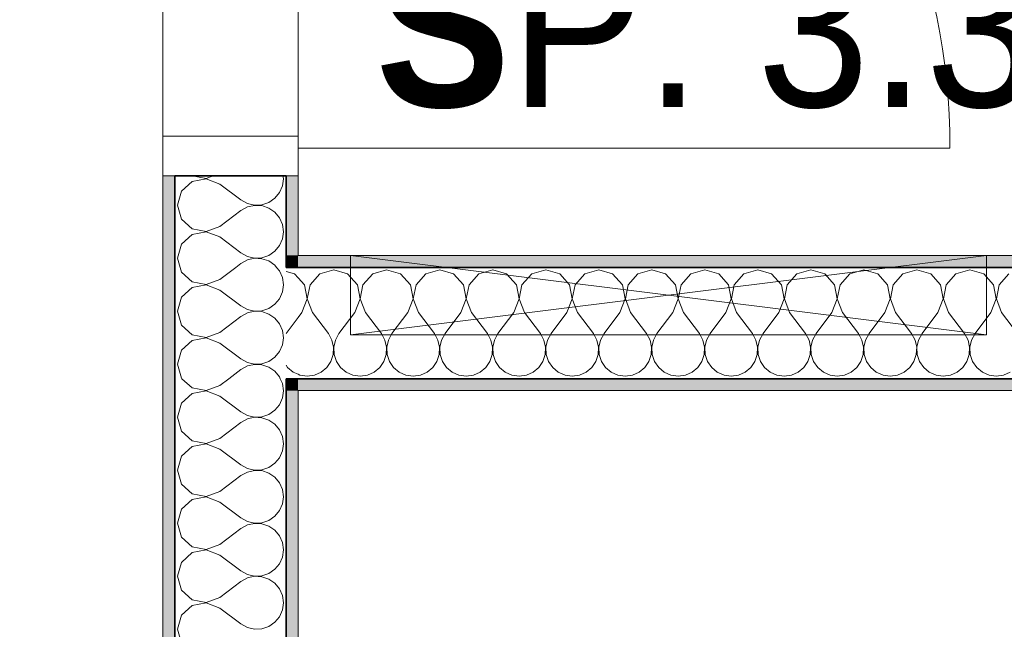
# Model space of a CAD drawing. Header units: centimetres. Extents: x -7.1 to 26.5, y -14.7 to 18.1.
# Tile 96 of 186: x 13.8 to 15, y 3.6 to 4.4. Entities that reach past the tile are written whole.
import ezdxf

# ---------------------------------------------------------------- set-up
doc = ezdxf.new("R2010")
doc.units = ezdxf.units.CM
doc.header["$LTSCALE"] = 10
doc.linetypes.add('AUSGEZOGEN', pattern=[0])
for name, color, linetype in [('XR$1$010 Portes', 7, 'Continuous'), ('XR$1$015 Murs intérieurs', 7, 'Continuous'), ('XR$1$015 Murs intérieurs – Lignes de séparation des couches', 7, 'Continuous'), ('XR$1$065 Mobilier installé', 7, 'Continuous'), ('XR$1$080 Définition des locaux – Contour', 7, 'Continuous'), ('XR$2$080 Définition des locaux – Texte', 7, 'Continuous'), ('XR$3$015 Murs intérieurs – Hachures des composants', 7, 'Continuous')]:
    doc.layers.add(name, color=color, linetype=linetype)
doc.styles.add('ARIAL', font='arial.ttf')

# ---------------------------------------------------------------- blocks, each defined once
blk = doc.blocks.new('COMPLEXOBJECT_186')
at = {"layer": 'XR$3$015 Murs intérieurs – Hachures des composants', "color": 8, "linetype": 'AUSGEZOGEN', "lineweight": 13, "transparency": 33554687}
for p, q in [((14.0064, 4.1999), (13.9885, 4.1965)), ((13.9886, 4.2035), (14.0064, 4.2001)), ((14.0064, 4.2001), (14.0152, 4.2035)), ((14.0234, 4.1933), (14.0064, 4.1999)), ((14.1022, 4.1909), (14.1034, 4.2)), ((14.1034, 4.2), (14.1029, 4.2035)), ((13.9885, 4.1965), (13.9751, 4.1842)), ((14.0234, 4.1933), (14.0501, 4.1733)), ((14.0985, 4.1825), (14.1022, 4.1909)), ((13.9751, 4.1842), (13.9701, 4.1667)), ((14.0501, 4.1733), (14.0581, 4.1689)), ((14.085, 4.1702), (14.0926, 4.1754)), ((14.0926, 4.1754), (14.0985, 4.1825)), ((13.9701, 4.1667), (13.9751, 4.1491)), ((14.0581, 4.1645), (14.0501, 4.16)), ((14.0581, 4.1689), (14.0671, 4.1668)), ((14.0671, 4.1665), (14.0581, 4.1645)), ((14.0671, 4.1668), (14.0763, 4.1672)), ((14.0763, 4.1661), (14.0671, 4.1665)), ((14.0763, 4.1672), (14.085, 4.1702)), ((14.085, 4.1631), (14.0763, 4.1661)), ((14.0926, 4.1579), (14.085, 4.1631)), ((13.9751, 4.1491), (13.9885, 4.1369)), ((14.0234, 4.14), (14.0501, 4.16)), ((14.0985, 4.1509), (14.0926, 4.1579)), ((14.1022, 4.1424), (14.0985, 4.1509)), ((13.9885, 4.1369), (14.0064, 4.1335)), ((14.0064, 4.1335), (14.0234, 4.14)), ((14.1034, 4.1333), (14.1022, 4.1424)), ((13.9885, 4.1298), (13.9751, 4.1175)), ((14.0064, 4.1332), (13.9885, 4.1298)), ((14.0234, 4.1267), (14.0064, 4.1332)), ((14.0234, 4.1267), (14.0501, 4.1067)), ((14.0985, 4.1158), (14.1022, 4.1242)), ((14.1022, 4.1242), (14.1034, 4.1333)), ((13.9751, 4.1175), (13.9701, 4.1)), ((14.0926, 4.1087), (14.0985, 4.1158)), ((13.9701, 4.1), (13.9734, 4.0885)), ((14.0501, 4.1067), (14.0581, 4.1022)), ((14.0581, 4.1022), (14.0671, 4.1001)), ((14.0671, 4.0999), (14.0581, 4.0978)), ((14.0671, 4.1001), (14.0763, 4.1006)), ((14.0763, 4.0994), (14.0671, 4.0999)), ((14.0763, 4.1006), (14.085, 4.1035)), ((14.085, 4.0965), (14.0763, 4.0994)), ((14.085, 4.1035), (14.0926, 4.1087)), ((14.0437, 4.0885), (14.0501, 4.0933)), ((14.0581, 4.0978), (14.0501, 4.0933)), ((14.0926, 4.0913), (14.085, 4.0965)), ((14.0949, 4.0885), (14.0926, 4.0913))]:
    blk.add_line(p, q, dxfattribs=at)
blk = doc.blocks.new('COMPLEXOBJECT_188')
at = {"layer": 'XR$3$015 Murs intérieurs – Hachures des composants', "color": 8, "linetype": 'AUSGEZOGEN', "lineweight": 13, "transparency": 33554687}
for p, q in [((13.9734, 4.0885), (13.9751, 4.0825)), ((14.0234, 4.0733), (14.0437, 4.0885)), ((14.0985, 4.0842), (14.0949, 4.0885)), ((13.9751, 4.0825), (13.9885, 4.0702)), ((14.1022, 4.0758), (14.0985, 4.0842)), ((14.1034, 4.0667), (14.1022, 4.0758)), ((13.9885, 4.0631), (13.9751, 4.0509)), ((13.9885, 4.0702), (14.0064, 4.0668)), ((14.0064, 4.0665), (13.9885, 4.0631)), ((14.0064, 4.0668), (14.0234, 4.0733)), ((14.0234, 4.06), (14.0064, 4.0665)), ((14.1022, 4.0576), (14.1034, 4.0667)), ((13.9751, 4.0509), (13.9701, 4.0333)), ((14.0234, 4.06), (14.0501, 4.04)), ((14.0985, 4.0491), (14.1022, 4.0576)), ((14.0501, 4.04), (14.0581, 4.0355)), ((14.085, 4.0369), (14.0926, 4.0421)), ((14.0926, 4.0421), (14.0985, 4.0491)), ((13.9701, 4.0333), (13.9751, 4.0158)), ((14.0234, 4.0067), (14.0501, 4.0267)), ((14.0581, 4.0311), (14.0501, 4.0267)), ((14.0581, 4.0355), (14.0671, 4.0335)), ((14.0671, 4.0332), (14.0581, 4.0311)), ((14.0671, 4.0335), (14.0763, 4.0339)), ((14.0763, 4.0328), (14.0671, 4.0332)), ((14.0763, 4.0339), (14.085, 4.0369)), ((14.085, 4.0298), (14.0763, 4.0328)), ((14.0926, 4.0246), (14.085, 4.0298)), ((14.0985, 4.0175), (14.0926, 4.0246)), ((13.9751, 4.0158), (13.9885, 4.0035)), ((14.1022, 4.0091), (14.0985, 4.0175)), ((13.9885, 4.0035), (14.0064, 4.0001)), ((14.0064, 3.9999), (13.9885, 3.9965)), ((14.0064, 4.0001), (14.0234, 4.0067)), ((14.0234, 3.9933), (14.0064, 3.9999)), ((14.1034, 4), (14.1022, 4.0091)), ((14.1022, 3.9909), (14.1034, 4)), ((13.9885, 3.9965), (13.9751, 3.9842)), ((14.0234, 3.9933), (14.0501, 3.9733)), ((14.0985, 3.9825), (14.1022, 3.9909)), ((13.9751, 3.9842), (13.9701, 3.9667)), ((14.085, 3.9702), (14.0926, 3.9754)), ((14.0926, 3.9754), (14.0985, 3.9825)), ((13.9701, 3.9667), (13.9751, 3.9491)), ((14.0501, 3.9733), (14.0581, 3.9689)), ((14.0581, 3.9645), (14.0501, 3.96)), ((14.0581, 3.9689), (14.0671, 3.9668)), ((14.0671, 3.9665), (14.0581, 3.9645)), ((14.0671, 3.9668), (14.0763, 3.9672)), ((14.0763, 3.9661), (14.0671, 3.9665)), ((14.0763, 3.9672), (14.085, 3.9702)), ((14.085, 3.9631), (14.0763, 3.9661)), ((14.0926, 3.9579), (14.085, 3.9631)), ((14.0348, 3.9485), (14.0501, 3.96)), ((14.0985, 3.9509), (14.0926, 3.9579)), ((14.0995, 3.9485), (14.0985, 3.9509)), ((13.9751, 3.9491), (13.9758, 3.9485))]:
    blk.add_line(p, q, dxfattribs=at)
blk = doc.blocks.new('COMPLEXOBJECT_190')
at = {"layer": 'XR$3$015 Murs intérieurs – Hachures des composants', "color": 8, "linetype": 'AUSGEZOGEN', "lineweight": 13, "transparency": 33554687}
for p, q in [((13.9758, 3.9485), (13.9885, 3.9369)), ((14.0064, 3.9335), (14.0234, 3.94)), ((14.0234, 3.94), (14.0348, 3.9485)), ((14.1022, 3.9424), (14.0995, 3.9485)), ((14.1034, 3.9333), (14.1022, 3.9424)), ((13.9885, 3.9298), (13.9751, 3.9175)), ((13.9885, 3.9369), (14.0064, 3.9335)), ((14.0064, 3.9332), (13.9885, 3.9298)), ((14.0234, 3.9267), (14.0064, 3.9332)), ((14.0234, 3.9267), (14.0501, 3.9067)), ((14.1022, 3.9242), (14.1034, 3.9333)), ((13.9751, 3.9175), (13.9701, 3.9)), ((14.0926, 3.9087), (14.0985, 3.9158)), ((14.0985, 3.9158), (14.1022, 3.9242)), ((14.0501, 3.9067), (14.0581, 3.9022)), ((14.0581, 3.9022), (14.0671, 3.9001)), ((14.0763, 3.9006), (14.085, 3.9035)), ((14.085, 3.9035), (14.0926, 3.9087)), ((13.9701, 3.9), (13.9751, 3.8825)), ((14.0234, 3.8733), (14.0501, 3.8933)), ((14.0581, 3.8978), (14.0501, 3.8933)), ((14.0671, 3.8999), (14.0581, 3.8978)), ((14.0671, 3.9001), (14.0763, 3.9006)), ((14.0763, 3.8994), (14.0671, 3.8999)), ((14.085, 3.8965), (14.0763, 3.8994)), ((14.0926, 3.8913), (14.085, 3.8965)), ((14.0985, 3.8842), (14.0926, 3.8913)), ((13.9751, 3.8825), (13.9885, 3.8702)), ((14.1022, 3.8758), (14.0985, 3.8842)), ((13.9885, 3.8702), (14.0064, 3.8668)), ((14.0064, 3.8665), (13.9885, 3.8631)), ((14.0064, 3.8668), (14.0234, 3.8733)), ((14.0234, 3.86), (14.0064, 3.8665)), ((14.1034, 3.8667), (14.1022, 3.8758)), ((14.1022, 3.8576), (14.1034, 3.8667)), ((13.9885, 3.8631), (13.9751, 3.8509)), ((14.0234, 3.86), (14.0501, 3.84)), ((14.0985, 3.8491), (14.1022, 3.8576)), ((13.9751, 3.8509), (13.9701, 3.8333)), ((14.0501, 3.84), (14.0581, 3.8355)), ((14.085, 3.8369), (14.0926, 3.8421)), ((14.0926, 3.8421), (14.0985, 3.8491)), ((13.9701, 3.8333), (13.9751, 3.8158)), ((14.0234, 3.8067), (14.0501, 3.8267)), ((14.0581, 3.8311), (14.0501, 3.8267)), ((14.0581, 3.8355), (14.0671, 3.8335)), ((14.0671, 3.8332), (14.0581, 3.8311)), ((14.0671, 3.8335), (14.0763, 3.8339)), ((14.0763, 3.8328), (14.0671, 3.8332)), ((14.0763, 3.8339), (14.085, 3.8369)), ((14.085, 3.8298), (14.0763, 3.8328)), ((14.0926, 3.8246), (14.085, 3.8298)), ((13.9751, 3.8158), (13.9885, 3.8035)), ((14.0985, 3.8175), (14.0926, 3.8246)), ((14.1022, 3.8091), (14.0985, 3.8175)), ((13.9885, 3.8035), (14.0064, 3.8001)), ((14.0064, 3.8001), (14.0234, 3.8067)), ((14.1034, 3.8), (14.1022, 3.8091)), ((13.9885, 3.7965), (13.9751, 3.7842)), ((14.0064, 3.7999), (13.9885, 3.7965)), ((14.0234, 3.7933), (14.0064, 3.7999)), ((14.0234, 3.7933), (14.0501, 3.7733)), ((14.0985, 3.7825), (14.1022, 3.7909)), ((14.1022, 3.7909), (14.1034, 3.8)), ((13.9751, 3.7842), (13.9701, 3.7667)), ((14.0926, 3.7754), (14.0985, 3.7825)), ((13.9701, 3.7667), (13.9751, 3.7491)), ((14.0501, 3.7733), (14.0581, 3.7689)), ((14.0581, 3.7689), (14.0671, 3.7668)), ((14.0671, 3.7665), (14.0581, 3.7645)), ((14.0671, 3.7668), (14.0763, 3.7672)), ((14.0763, 3.7661), (14.0671, 3.7665)), ((14.0763, 3.7672), (14.085, 3.7702)), ((14.085, 3.7631), (14.0763, 3.7661)), ((14.085, 3.7702), (14.0926, 3.7754)), ((14.0234, 3.74), (14.0501, 3.76)), ((14.0581, 3.7645), (14.0501, 3.76)), ((14.0926, 3.7579), (14.085, 3.7631)), ((14.0985, 3.7509), (14.0926, 3.7579)), ((13.9751, 3.7491), (13.9885, 3.7369)), ((14.0064, 3.7335), (14.0234, 3.74)), ((14.1022, 3.7424), (14.0985, 3.7509)), ((14.1034, 3.7333), (14.1022, 3.7424)), ((13.9885, 3.7298), (13.9751, 3.7175)), ((13.9885, 3.7369), (14.0064, 3.7335)), ((14.0064, 3.7332), (13.9885, 3.7298)), ((14.0234, 3.7267), (14.0064, 3.7332)), ((14.1022, 3.7242), (14.1034, 3.7333)), ((13.9751, 3.7175), (13.9701, 3.7)), ((14.0234, 3.7267), (14.0501, 3.7067)), ((14.0926, 3.7087), (14.0985, 3.7158)), ((14.0985, 3.7158), (14.1022, 3.7242)), ((14.0501, 3.7067), (14.0581, 3.7022)), ((14.0763, 3.7006), (14.085, 3.7035)), ((14.085, 3.7035), (14.0926, 3.7087)), ((13.9701, 3.7), (13.9751, 3.6825)), ((14.0234, 3.6733), (14.0501, 3.6933)), ((14.0581, 3.6978), (14.0501, 3.6933)), ((14.0581, 3.7022), (14.0671, 3.7001)), ((14.0671, 3.6999), (14.0581, 3.6978)), ((14.0671, 3.7001), (14.0763, 3.7006)), ((14.0763, 3.6994), (14.0671, 3.6999)), ((14.085, 3.6965), (14.0763, 3.6994)), ((14.0926, 3.6913), (14.085, 3.6965)), ((14.0985, 3.6842), (14.0926, 3.6913)), ((13.9751, 3.6825), (13.9885, 3.6702)), ((14.1022, 3.6758), (14.0985, 3.6842)), ((13.9885, 3.6702), (14.0064, 3.6668)), ((14.0064, 3.6665), (13.9885, 3.6631)), ((14.0064, 3.6668), (14.0234, 3.6733)), ((14.0234, 3.66), (14.0064, 3.6665)), ((14.1034, 3.6667), (14.1022, 3.6758)), ((14.1022, 3.6576), (14.1034, 3.6667)), ((13.9885, 3.6631), (13.9751, 3.6509)), ((14.0234, 3.66), (14.0501, 3.64)), ((14.0985, 3.6491), (14.1022, 3.6576)), ((13.9751, 3.6509), (13.9701, 3.6333)), ((14.085, 3.6369), (14.0926, 3.6421)), ((14.0926, 3.6421), (14.0985, 3.6491)), ((13.9701, 3.6333), (13.9751, 3.6158)), ((14.0501, 3.64), (14.0581, 3.6355)), ((14.0581, 3.6355), (14.0671, 3.6335)), ((14.0671, 3.6335), (14.0763, 3.6339)), ((14.0763, 3.6339), (14.085, 3.6369))]:
    blk.add_line(p, q, dxfattribs=at)
blk = doc.blocks.new('COMPLEXOBJECT_191')
at = {"layer": 'XR$3$015 Murs intérieurs – Hachures des composants', "color": 8, "linetype": 'AUSGEZOGEN', "lineweight": 13, "transparency": 33554687}
for p, q in [((14.1175, 4.0802), (14.1068, 4.0832)), ((14.1218, 4.0755), (14.1175, 4.0802)), ((14.1218, 4.0253), (14.1068, 4.0053)), ((14.1068, 3.9655), (14.1087, 3.9627)), ((14.1087, 3.9627), (14.1158, 3.9568)), ((14.1158, 3.9568), (14.1218, 3.9542))]:
    blk.add_line(p, q, dxfattribs=at)
blk = doc.blocks.new('COMPLEXOBJECT_192')
at = {"layer": 'XR$3$015 Murs intérieurs – Hachures des composants', "color": 8, "linetype": 'AUSGEZOGEN', "lineweight": 13, "transparency": 33554687}
for p, q in [((14.1298, 4.0667), (14.1218, 4.0755)), ((14.1491, 4.0802), (14.1369, 4.0667)), ((14.1667, 4.0852), (14.1491, 4.0802)), ((14.1842, 4.0802), (14.1667, 4.0852)), ((14.1965, 4.0667), (14.1842, 4.0802)), ((14.2158, 4.0802), (14.2035, 4.0667)), ((14.2333, 4.0852), (14.2158, 4.0802)), ((14.2509, 4.0802), (14.2333, 4.0852)), ((14.2631, 4.0667), (14.2509, 4.0802)), ((14.2825, 4.0802), (14.2702, 4.0667)), ((14.3, 4.0852), (14.2825, 4.0802)), ((14.3175, 4.0802), (14.3, 4.0852)), ((14.3298, 4.0667), (14.3175, 4.0802)), ((14.3491, 4.0802), (14.3369, 4.0667)), ((14.3667, 4.0852), (14.3491, 4.0802)), ((14.3842, 4.0802), (14.3667, 4.0852)), ((14.3965, 4.0667), (14.3842, 4.0802)), ((14.4158, 4.0802), (14.4035, 4.0667)), ((14.4333, 4.0852), (14.4158, 4.0802)), ((14.4509, 4.0802), (14.4333, 4.0852)), ((14.4631, 4.0667), (14.4509, 4.0802)), ((14.4825, 4.0802), (14.4702, 4.0667)), ((14.5, 4.0852), (14.4825, 4.0802)), ((14.5175, 4.0802), (14.5, 4.0852)), ((14.5298, 4.0667), (14.5175, 4.0802)), ((14.5491, 4.0802), (14.5369, 4.0667)), ((14.5667, 4.0852), (14.5491, 4.0802)), ((14.5842, 4.0802), (14.5667, 4.0852)), ((14.5965, 4.0667), (14.5842, 4.0802)), ((14.6158, 4.0802), (14.6035, 4.0667)), ((14.6333, 4.0852), (14.6158, 4.0802)), ((14.6509, 4.0802), (14.6333, 4.0852)), ((14.6631, 4.0667), (14.6509, 4.0802)), ((14.6825, 4.0802), (14.6702, 4.0667)), ((14.7, 4.0852), (14.6825, 4.0802)), ((14.7175, 4.0802), (14.7, 4.0852)), ((14.7298, 4.0667), (14.7175, 4.0802)), ((14.7491, 4.0802), (14.7369, 4.0667)), ((14.7667, 4.0852), (14.7491, 4.0802)), ((14.7842, 4.0802), (14.7667, 4.0852)), ((14.7965, 4.0667), (14.7842, 4.0802)), ((14.8158, 4.0802), (14.8035, 4.0667)), ((14.8333, 4.0852), (14.8158, 4.0802)), ((14.8509, 4.0802), (14.8333, 4.0852)), ((14.8631, 4.0667), (14.8509, 4.0802)), ((14.8825, 4.0802), (14.8702, 4.0667)), ((14.9, 4.0852), (14.8825, 4.0802)), ((14.9175, 4.0802), (14.9, 4.0852)), ((14.9298, 4.0667), (14.9175, 4.0802)), ((14.9491, 4.0802), (14.9369, 4.0667)), ((14.9667, 4.0852), (14.9491, 4.0802)), ((14.9842, 4.0802), (14.9667, 4.0852)), ((14.9965, 4.0667), (14.9842, 4.0802)), ((15.0158, 4.0802), (15.0035, 4.0667)), ((14.1332, 4.0488), (14.1298, 4.0667)), ((14.1369, 4.0667), (14.1335, 4.0488)), ((14.1999, 4.0488), (14.1965, 4.0667)), ((14.2035, 4.0667), (14.2001, 4.0488)), ((14.2665, 4.0488), (14.2631, 4.0667)), ((14.2702, 4.0667), (14.2668, 4.0488)), ((14.3332, 4.0488), (14.3298, 4.0667)), ((14.3369, 4.0667), (14.3335, 4.0488)), ((14.3999, 4.0488), (14.3965, 4.0667)), ((14.4035, 4.0667), (14.4001, 4.0488)), ((14.4665, 4.0488), (14.4631, 4.0667)), ((14.4702, 4.0667), (14.4668, 4.0488)), ((14.5332, 4.0488), (14.5298, 4.0667)), ((14.5369, 4.0667), (14.5335, 4.0488)), ((14.5999, 4.0488), (14.5965, 4.0667)), ((14.6035, 4.0667), (14.6001, 4.0488)), ((14.6665, 4.0488), (14.6631, 4.0667)), ((14.6702, 4.0667), (14.6668, 4.0488)), ((14.7332, 4.0488), (14.7298, 4.0667)), ((14.7369, 4.0667), (14.7335, 4.0488)), ((14.7999, 4.0488), (14.7965, 4.0667)), ((14.8035, 4.0667), (14.8001, 4.0488)), ((14.8665, 4.0488), (14.8631, 4.0667)), ((14.8702, 4.0667), (14.8668, 4.0488)), ((14.9332, 4.0488), (14.9298, 4.0667)), ((14.9369, 4.0667), (14.9335, 4.0488)), ((14.9999, 4.0488), (14.9965, 4.0667)), ((15.0035, 4.0667), (15.0001, 4.0488)), ((14.1267, 4.0318), (14.1332, 4.0488)), ((14.1335, 4.0488), (14.14, 4.0318)), ((14.1933, 4.0318), (14.1999, 4.0488)), ((14.2001, 4.0488), (14.2067, 4.0318)), ((14.26, 4.0318), (14.2665, 4.0488)), ((14.2668, 4.0488), (14.2733, 4.0318)), ((14.3267, 4.0318), (14.3332, 4.0488)), ((14.3335, 4.0488), (14.34, 4.0318)), ((14.3933, 4.0318), (14.3999, 4.0488)), ((14.4001, 4.0488), (14.4067, 4.0318)), ((14.46, 4.0318), (14.4665, 4.0488)), ((14.4668, 4.0488), (14.4733, 4.0318)), ((14.5267, 4.0318), (14.5332, 4.0488)), ((14.5335, 4.0488), (14.54, 4.0318)), ((14.5933, 4.0318), (14.5999, 4.0488)), ((14.6001, 4.0488), (14.6067, 4.0318)), ((14.66, 4.0318), (14.6665, 4.0488)), ((14.6668, 4.0488), (14.6733, 4.0318)), ((14.7267, 4.0318), (14.7332, 4.0488)), ((14.7335, 4.0488), (14.74, 4.0318)), ((14.7933, 4.0318), (14.7999, 4.0488)), ((14.8001, 4.0488), (14.8067, 4.0318)), ((14.86, 4.0318), (14.8665, 4.0488)), ((14.8668, 4.0488), (14.8733, 4.0318)), ((14.9267, 4.0318), (14.9332, 4.0488)), ((14.9335, 4.0488), (14.94, 4.0318)), ((14.9933, 4.0318), (14.9999, 4.0488)), ((15.0001, 4.0488), (15.0067, 4.0318)), ((14.1267, 4.0318), (14.1218, 4.0253)), ((14.14, 4.0318), (14.16, 4.0052)), ((14.1933, 4.0318), (14.1733, 4.0052)), ((14.2067, 4.0318), (14.2267, 4.0052)), ((14.26, 4.0318), (14.24, 4.0052)), ((14.2733, 4.0318), (14.2933, 4.0052)), ((14.3267, 4.0318), (14.3067, 4.0052)), ((14.34, 4.0318), (14.36, 4.0052)), ((14.3933, 4.0318), (14.3733, 4.0052)), ((14.4067, 4.0318), (14.4267, 4.0052)), ((14.46, 4.0318), (14.44, 4.0052)), ((14.4733, 4.0318), (14.4933, 4.0052)), ((14.5267, 4.0318), (14.5067, 4.0052)), ((14.54, 4.0318), (14.56, 4.0052)), ((14.5933, 4.0318), (14.5733, 4.0052)), ((14.6067, 4.0318), (14.6267, 4.0052)), ((14.66, 4.0318), (14.64, 4.0052)), ((14.6733, 4.0318), (14.6933, 4.0052)), ((14.7267, 4.0318), (14.7067, 4.0052)), ((14.74, 4.0318), (14.76, 4.0052)), ((14.7933, 4.0318), (14.7733, 4.0052)), ((14.8067, 4.0318), (14.8267, 4.0052)), ((14.86, 4.0318), (14.84, 4.0052)), ((14.8733, 4.0318), (14.8933, 4.0052)), ((14.9267, 4.0318), (14.9067, 4.0052)), ((14.94, 4.0318), (14.96, 4.0052)), ((14.9933, 4.0318), (14.9733, 4.0052)), ((15.0067, 4.0318), (15.0267, 4.0052)), ((14.1645, 3.9971), (14.16, 4.0052)), ((14.1733, 4.0052), (14.1689, 3.9971)), ((14.2311, 3.9971), (14.2267, 4.0052)), ((14.24, 4.0052), (14.2355, 3.9971)), ((14.2978, 3.9971), (14.2933, 4.0052)), ((14.3067, 4.0052), (14.3022, 3.9971)), ((14.3645, 3.9971), (14.36, 4.0052)), ((14.3733, 4.0052), (14.3689, 3.9971)), ((14.4311, 3.9971), (14.4267, 4.0052)), ((14.44, 4.0052), (14.4355, 3.9971)), ((14.4978, 3.9971), (14.4933, 4.0052)), ((14.5067, 4.0052), (14.5022, 3.9971)), ((14.5645, 3.9971), (14.56, 4.0052)), ((14.5733, 4.0052), (14.5689, 3.9971)), ((14.6311, 3.9971), (14.6267, 4.0052)), ((14.64, 4.0052), (14.6355, 3.9971)), ((14.6978, 3.9971), (14.6933, 4.0052)), ((14.7067, 4.0052), (14.7022, 3.9971)), ((14.7645, 3.9971), (14.76, 4.0052)), ((14.7733, 4.0052), (14.7689, 3.9971)), ((14.8311, 3.9971), (14.8267, 4.0052)), ((14.84, 4.0052), (14.8355, 3.9971)), ((14.8978, 3.9971), (14.8933, 4.0052)), ((14.9067, 4.0052), (14.9022, 3.9971)), ((14.9645, 3.9971), (14.96, 4.0052)), ((14.9733, 4.0052), (14.9689, 3.9971)), ((14.1665, 3.9882), (14.1645, 3.9971)), ((14.1661, 3.979), (14.1665, 3.9882)), ((14.1689, 3.9971), (14.1668, 3.9882)), ((14.1668, 3.9882), (14.1672, 3.979)), ((14.2332, 3.9882), (14.2311, 3.9971)), ((14.2328, 3.979), (14.2332, 3.9882)), ((14.2355, 3.9971), (14.2335, 3.9882)), ((14.2335, 3.9882), (14.2339, 3.979)), ((14.2999, 3.9882), (14.2978, 3.9971)), ((14.2994, 3.979), (14.2999, 3.9882)), ((14.3022, 3.9971), (14.3001, 3.9882)), ((14.3001, 3.9882), (14.3006, 3.979)), ((14.3665, 3.9882), (14.3645, 3.9971)), ((14.3661, 3.979), (14.3665, 3.9882)), ((14.3689, 3.9971), (14.3668, 3.9882)), ((14.3668, 3.9882), (14.3672, 3.979)), ((14.4332, 3.9882), (14.4311, 3.9971)), ((14.4328, 3.979), (14.4332, 3.9882)), ((14.4355, 3.9971), (14.4335, 3.9882)), ((14.4335, 3.9882), (14.4339, 3.979)), ((14.4999, 3.9882), (14.4978, 3.9971)), ((14.4994, 3.979), (14.4999, 3.9882)), ((14.5022, 3.9971), (14.5001, 3.9882)), ((14.5001, 3.9882), (14.5006, 3.979)), ((14.5665, 3.9882), (14.5645, 3.9971)), ((14.5661, 3.979), (14.5665, 3.9882)), ((14.5689, 3.9971), (14.5668, 3.9882)), ((14.5668, 3.9882), (14.5672, 3.979)), ((14.6332, 3.9882), (14.6311, 3.9971)), ((14.6328, 3.979), (14.6332, 3.9882)), ((14.6355, 3.9971), (14.6335, 3.9882)), ((14.6335, 3.9882), (14.6339, 3.979)), ((14.6999, 3.9882), (14.6978, 3.9971)), ((14.6994, 3.979), (14.6999, 3.9882)), ((14.7022, 3.9971), (14.7001, 3.9882)), ((14.7001, 3.9882), (14.7006, 3.979)), ((14.7665, 3.9882), (14.7645, 3.9971)), ((14.7661, 3.979), (14.7665, 3.9882)), ((14.7689, 3.9971), (14.7668, 3.9882)), ((14.7668, 3.9882), (14.7672, 3.979)), ((14.8332, 3.9882), (14.8311, 3.9971)), ((14.8328, 3.979), (14.8332, 3.9882)), ((14.8355, 3.9971), (14.8335, 3.9882)), ((14.8335, 3.9882), (14.8339, 3.979)), ((14.8999, 3.9882), (14.8978, 3.9971)), ((14.8994, 3.979), (14.8999, 3.9882)), ((14.9022, 3.9971), (14.9001, 3.9882)), ((14.9001, 3.9882), (14.9006, 3.979)), ((14.9665, 3.9882), (14.9645, 3.9971)), ((14.9661, 3.979), (14.9665, 3.9882)), ((14.9689, 3.9971), (14.9668, 3.9882)), ((14.9668, 3.9882), (14.9672, 3.979)), ((14.1631, 3.9703), (14.1661, 3.979)), ((14.1672, 3.979), (14.1702, 3.9703)), ((14.2298, 3.9703), (14.2328, 3.979)), ((14.2339, 3.979), (14.2369, 3.9703)), ((14.2965, 3.9703), (14.2994, 3.979)), ((14.3006, 3.979), (14.3035, 3.9703)), ((14.3631, 3.9703), (14.3661, 3.979)), ((14.3672, 3.979), (14.3702, 3.9703)), ((14.4298, 3.9703), (14.4328, 3.979)), ((14.4339, 3.979), (14.4369, 3.9703)), ((14.4965, 3.9703), (14.4994, 3.979)), ((14.5006, 3.979), (14.5035, 3.9703)), ((14.5631, 3.9703), (14.5661, 3.979)), ((14.5672, 3.979), (14.5702, 3.9703)), ((14.6298, 3.9703), (14.6328, 3.979)), ((14.6339, 3.979), (14.6369, 3.9703)), ((14.6965, 3.9703), (14.6994, 3.979)), ((14.7006, 3.979), (14.7035, 3.9703)), ((14.7631, 3.9703), (14.7661, 3.979)), ((14.7672, 3.979), (14.7702, 3.9703)), ((14.8298, 3.9703), (14.8328, 3.979)), ((14.8339, 3.979), (14.8369, 3.9703)), ((14.8965, 3.9703), (14.8994, 3.979)), ((14.9006, 3.979), (14.9035, 3.9703)), ((14.9631, 3.9703), (14.9661, 3.979)), ((14.9672, 3.979), (14.9702, 3.9703)), ((14.1579, 3.9627), (14.1631, 3.9703)), ((14.1702, 3.9703), (14.1754, 3.9627)), ((14.2246, 3.9627), (14.2298, 3.9703)), ((14.2369, 3.9703), (14.2421, 3.9627)), ((14.2913, 3.9627), (14.2965, 3.9703)), ((14.3035, 3.9703), (14.3087, 3.9627)), ((14.3579, 3.9627), (14.3631, 3.9703)), ((14.3702, 3.9703), (14.3754, 3.9627)), ((14.4246, 3.9627), (14.4298, 3.9703)), ((14.4369, 3.9703), (14.4421, 3.9627)), ((14.4913, 3.9627), (14.4965, 3.9703)), ((14.5035, 3.9703), (14.5087, 3.9627)), ((14.5579, 3.9627), (14.5631, 3.9703)), ((14.5702, 3.9703), (14.5754, 3.9627)), ((14.6246, 3.9627), (14.6298, 3.9703)), ((14.6369, 3.9703), (14.6421, 3.9627)), ((14.6913, 3.9627), (14.6965, 3.9703)), ((14.7035, 3.9703), (14.7087, 3.9627)), ((14.7579, 3.9627), (14.7631, 3.9703)), ((14.7702, 3.9703), (14.7754, 3.9627)), ((14.8246, 3.9627), (14.8298, 3.9703)), ((14.8369, 3.9703), (14.8421, 3.9627)), ((14.8913, 3.9627), (14.8965, 3.9703)), ((14.9035, 3.9703), (14.9087, 3.9627)), ((14.9579, 3.9627), (14.9631, 3.9703)), ((14.9702, 3.9703), (14.9754, 3.9627)), ((14.1218, 3.9542), (14.1242, 3.9531)), ((14.1242, 3.9531), (14.1333, 3.9518)), ((14.1333, 3.9518), (14.1424, 3.9531)), ((14.1424, 3.9531), (14.1509, 3.9568)), ((14.1509, 3.9568), (14.1579, 3.9627)), ((14.1754, 3.9627), (14.1825, 3.9568)), ((14.1825, 3.9568), (14.1909, 3.9531)), ((14.1909, 3.9531), (14.2, 3.9518)), ((14.2, 3.9518), (14.2091, 3.9531)), ((14.2091, 3.9531), (14.2175, 3.9568)), ((14.2175, 3.9568), (14.2246, 3.9627)), ((14.2421, 3.9627), (14.2491, 3.9568)), ((14.2491, 3.9568), (14.2576, 3.9531)), ((14.2576, 3.9531), (14.2667, 3.9518)), ((14.2667, 3.9518), (14.2758, 3.9531)), ((14.2758, 3.9531), (14.2842, 3.9568)), ((14.2842, 3.9568), (14.2913, 3.9627)), ((14.3087, 3.9627), (14.3158, 3.9568)), ((14.3158, 3.9568), (14.3242, 3.9531)), ((14.3242, 3.9531), (14.3333, 3.9518)), ((14.3333, 3.9518), (14.3424, 3.9531)), ((14.3424, 3.9531), (14.3509, 3.9568)), ((14.3509, 3.9568), (14.3579, 3.9627)), ((14.3754, 3.9627), (14.3825, 3.9568)), ((14.3825, 3.9568), (14.3909, 3.9531)), ((14.3909, 3.9531), (14.4, 3.9518)), ((14.4, 3.9518), (14.4091, 3.9531)), ((14.4091, 3.9531), (14.4175, 3.9568)), ((14.4175, 3.9568), (14.4246, 3.9627)), ((14.4421, 3.9627), (14.4491, 3.9568)), ((14.4491, 3.9568), (14.4576, 3.9531)), ((14.4576, 3.9531), (14.4667, 3.9518)), ((14.4667, 3.9518), (14.4758, 3.9531)), ((14.4758, 3.9531), (14.4842, 3.9568)), ((14.4842, 3.9568), (14.4913, 3.9627)), ((14.5087, 3.9627), (14.5158, 3.9568)), ((14.5158, 3.9568), (14.5242, 3.9531)), ((14.5242, 3.9531), (14.5333, 3.9518)), ((14.5333, 3.9518), (14.5424, 3.9531)), ((14.5424, 3.9531), (14.5509, 3.9568)), ((14.5509, 3.9568), (14.5579, 3.9627)), ((14.5754, 3.9627), (14.5825, 3.9568)), ((14.5825, 3.9568), (14.5909, 3.9531)), ((14.5909, 3.9531), (14.6, 3.9518)), ((14.6, 3.9518), (14.6091, 3.9531)), ((14.6091, 3.9531), (14.6175, 3.9568)), ((14.6175, 3.9568), (14.6246, 3.9627)), ((14.6421, 3.9627), (14.6491, 3.9568)), ((14.6491, 3.9568), (14.6576, 3.9531)), ((14.6576, 3.9531), (14.6667, 3.9518)), ((14.6667, 3.9518), (14.6758, 3.9531)), ((14.6758, 3.9531), (14.6842, 3.9568)), ((14.6842, 3.9568), (14.6913, 3.9627)), ((14.7087, 3.9627), (14.7158, 3.9568)), ((14.7158, 3.9568), (14.7242, 3.9531)), ((14.7242, 3.9531), (14.7333, 3.9518)), ((14.7333, 3.9518), (14.7424, 3.9531)), ((14.7424, 3.9531), (14.7509, 3.9568)), ((14.7509, 3.9568), (14.7579, 3.9627)), ((14.7754, 3.9627), (14.7825, 3.9568)), ((14.7825, 3.9568), (14.7909, 3.9531)), ((14.7909, 3.9531), (14.8, 3.9518)), ((14.8, 3.9518), (14.8091, 3.9531)), ((14.8091, 3.9531), (14.8175, 3.9568)), ((14.8175, 3.9568), (14.8246, 3.9627)), ((14.8421, 3.9627), (14.8491, 3.9568)), ((14.8491, 3.9568), (14.8576, 3.9531)), ((14.8576, 3.9531), (14.8667, 3.9518)), ((14.8667, 3.9518), (14.8758, 3.9531)), ((14.8758, 3.9531), (14.8842, 3.9568)), ((14.8842, 3.9568), (14.8913, 3.9627)), ((14.9087, 3.9627), (14.9158, 3.9568)), ((14.9158, 3.9568), (14.9242, 3.9531)), ((14.9242, 3.9531), (14.9333, 3.9518)), ((14.9333, 3.9518), (14.9424, 3.9531)), ((14.9424, 3.9531), (14.9509, 3.9568)), ((14.9509, 3.9568), (14.9579, 3.9627)), ((14.9754, 3.9627), (14.9825, 3.9568)), ((14.9825, 3.9568), (14.9909, 3.9531)), ((14.9909, 3.9531), (15, 3.9518)), ((15, 3.9518), (15.0091, 3.9531)), ((15.0091, 3.9531), (15.0175, 3.9568))]:
    blk.add_line(p, q, dxfattribs=at)

msp = doc.modelspace()

# ---------------------------------------------------------------- hatches: boundary and pattern name
at = {"layer": 'XR$3$015 Murs intérieurs – Hachures des composants', "linetype": 'AUSGEZOGEN', "lineweight": 13, "true_color": 0x202020, "transparency": 33554687}
for points in [[(13.9518, 1.6635), (13.9668, 1.6635), (13.9668, 4.2035), (13.9518, 4.2035)], [(14.1068, 4.2035), (14.1068, 4.1035), (14.1218, 4.1035), (14.1218, 4.2035)], [(14.1218, 4.0885), (14.1218, 4.1035), (14.1068, 4.1035), (14.1068, 4.0885)], [(15.9718, 4.1035), (14.1218, 4.1035), (14.1218, 4.0885), (15.9718, 4.0885)], [(14.1218, 3.9335), (14.1218, 3.9485), (14.1068, 3.9485), (14.1068, 3.9335)], [(15.9718, 3.9485), (14.1218, 3.9485), (14.1218, 3.9335), (15.9718, 3.9335)], [(14.1068, 1.6635), (14.1218, 1.6635), (14.1218, 3.9335), (14.1068, 3.9335)]]:
    msp.add_hatch(color=250, dxfattribs=at).paths.add_polyline_path(points)

# ---------------------------------------------------------------- linework, layer by layer
at = {"layer": 'XR$1$010 Portes', "color": 7, "linetype": 'AUSGEZOGEN', "lineweight": 13, "transparency": 33554687}
for p, q in [((14.1218, 4.2535), (13.9518, 4.2535)), ((13.9518, 4.2535), (13.9518, 4.2035)), ((14.1218, 4.2035), (14.1218, 4.2535)), ((14.1218, 4.2385), (14.9418, 4.2385)), ((13.9518, 4.2035), (14.1218, 4.2035)), ((13.9668, 4.2035), (13.9518, 4.2035)), ((13.9668, 4.2035), (13.9518, 4.2035)), ((14.1068, 4.2035), (13.9668, 4.2035)), ((14.1068, 4.2035), (13.9668, 4.2035)), ((14.1218, 4.2035), (14.1068, 4.2035)), ((14.1218, 4.2035), (14.1068, 4.2035))]:
    msp.add_line(p, q, dxfattribs=at)
msp.add_arc((14.1218, 4.2385), 0.82, 0, 90, dxfattribs=at)
at = {"layer": 'XR$1$015 Murs intérieurs', "color": 7, "linetype": 'AUSGEZOGEN', "lineweight": 18, "transparency": 33554687}
for p, q in [((13.9668, 4.2035), (13.9518, 4.2035)), ((13.9518, 4.2035), (13.9518, 1.6635)), ((14.1218, 4.2035), (14.1068, 4.2035)), ((14.1218, 4.1035), (14.1218, 4.2035)), ((15.9718, 4.1035), (14.1218, 4.1035)), ((14.1218, 1.6635), (14.1218, 3.9335)), ((14.1218, 3.9335), (15.9718, 3.9335))]:
    msp.add_line(p, q, dxfattribs=at)
at = {"layer": 'XR$1$015 Murs intérieurs', "color": 7, "linetype": 'AUSGEZOGEN', "lineweight": 35, "transparency": 33554687}
msp.add_line((14.1068, 4.2035), (13.9668, 4.2035), dxfattribs=at)
at = {"layer": 'XR$1$015 Murs intérieurs – Lignes de séparation des couches', "color": 7, "linetype": 'AUSGEZOGEN', "lineweight": 35, "transparency": 33554687}
for p, q in [((13.9668, 4.2035), (13.9668, 4.0885)), ((14.1068, 4.2035), (14.1068, 4.1035)), ((14.1068, 4.1035), (14.1068, 4.0885)), ((13.9668, 4.0885), (13.9668, 3.9485)), ((14.1218, 4.0885), (14.1068, 4.0885)), ((14.1218, 4.0885), (14.1068, 4.0885)), ((15.9718, 4.0885), (14.1218, 4.0885)), ((13.9668, 3.9485), (13.9668, 1.6635)), ((14.1068, 3.9485), (14.1218, 3.9485)), ((14.1068, 3.9485), (14.1068, 3.9335)), ((14.1068, 3.9485), (14.1218, 3.9485)), ((15.9718, 3.9485), (14.1218, 3.9485)), ((14.1068, 3.9335), (14.1068, 1.6635))]:
    msp.add_line(p, q, dxfattribs=at)
at = {"layer": 'XR$1$065 Mobilier installé', "color": 202, "linetype": 'AUSGEZOGEN', "lineweight": 13, "transparency": 33554687}
for p, q in [((14.9878, 4.1035), (14.1878, 4.0035)), ((14.9878, 4.0035), (14.1878, 4.1035))]:
    msp.add_line(p, q, dxfattribs=at)
msp.add_lwpolyline([(14.1878, 4.1035), (14.1878, 4.0035), (14.9878, 4.0035), (14.9878, 4.1035), (14.1878, 4.1035)], close=True, dxfattribs=at)
at = {"layer": 'XR$1$080 Définition des locaux – Contour', "color": 8, "linetype": 'AUSGEZOGEN', "lineweight": 13, "transparency": 33554687}
for points in [[(12.2018, 5.8885), (8.9318, 5.8885), (8.9318, -3.6444), (12.7518, -3.6444), (12.7518, 0.5735), (13.9518, 0.5735), (13.9518, 5.8885), (12.2018, 5.8885)], [(14.1218, 5.8885), (14.1218, 4.1035), (15.9718, 4.1035), (15.9718, 5.8885), (14.1218, 5.8885)], [(14.1218, 3.9335), (14.1218, 0.5685), (15.7718, 0.5735), (15.7718, 2.9935), (15.7718, 3.0135), (15.7718, 3.9335), (14.1218, 3.9335)]]:
    msp.add_lwpolyline(points, close=True, dxfattribs=at)

# ---------------------------------------------------------------- block references
at = {"layer": 'XR$3$015 Murs intérieurs – Hachures des composants', "color": 8, "linetype": 'AUSGEZOGEN', "lineweight": 13, "transparency": 33554687}
for name in ['COMPLEXOBJECT_186', 'COMPLEXOBJECT_188', 'COMPLEXOBJECT_191', 'COMPLEXOBJECT_192', 'COMPLEXOBJECT_190']:
    msp.add_blockref(name, (0, 0), dxfattribs=at)

# ---------------------------------------------------------------- texts
at = {"layer": 'XR$2$080 Définition des locaux – Texte', "color": 7, "linetype": 'AUSGEZOGEN', "transparency": 33554687, "insert": (14.2193, 5.1369), "char_height": 0.2, "width": 1.413497, "attachment_point": 1, "line_spacing_factor": 0.903614, "style": 'ARIAL'}
msp.add_mtext('\\A1;{\\fArial|b1|i0|c162|p34;\\W0.90909;R.11}\\P{\\fArial|b1|i0|c162|p34;\\W0.90909;Réduit\\fArial|b1|i0|c0|p34;\\PS\\fArial|b0|i0|c0|p34;P: 3.30 m\\H0.6x;\\S2^ ;}', dxfattribs=at)

doc.saveas('drawing.dxf')
